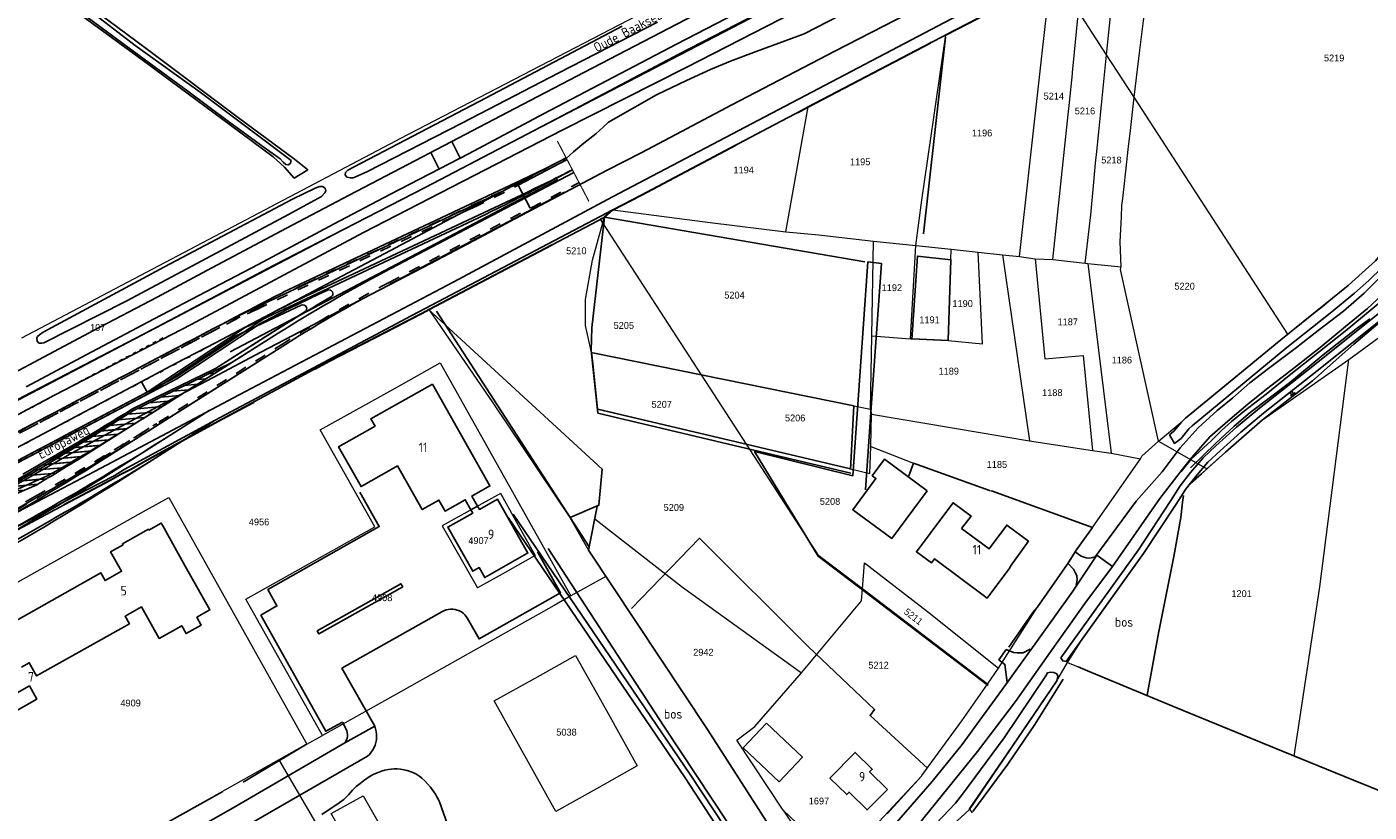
# Model space of a CAD drawing. Header units: metres. Extents: x 233874 to 239264, y 443832 to 448222.
# Tile 99 of 198: x 235903 to 236256, y 445639 to 445846. Entities that reach past the tile are written whole.
import ezdxf
from ezdxf.enums import TextEntityAlignment as Align

# ---------------------------------------------------------------- set-up
doc = ezdxf.new("R2010")
doc.units = ezdxf.units.M
doc.header["$MEASUREMENT"] = 0
for name, pattern in [('DGN3', [54.868356, 36.578904, -18.289452]), ('LIJN1-1', [2, 1, -1]), ('LIJN1-3', [4, 1, -3]), ('PHANTOM', [2.5, 1.25, -0.25, 0.25, -0.25, 0.25, -0.25])]:
    doc.linetypes.add(name, pattern=pattern)
for name, color, linetype in [('DAKRAND', 4, 'Continuous'), ('DAKRAND-BYG', 4, 'Continuous'), ('FUNKTIEAAND', 253, 'Continuous'), ('Goud-kadastrale grenzen', 13, 'Continuous'), ('Goud-markering', 7, 'Continuous'), ('Goud-ontwerp', 2, 'Continuous'), ('Goud-ontwerp-water', 131, 'Continuous'), ('Goud-werkgrens', 210, 'PHANTOM'), ('HEG', 253, 'Continuous'), ('HEK', 253, 'Continuous'), ('HOOFDGEBOUW', 4, 'Continuous'), ('HUISNUMMER', 253, 'Continuous'), ('INSTEEKSLOOT', 153, 'Continuous'), ('KANTVERH', 253, 'Continuous'), ('KANTWATER', 153, 'Continuous'), ('KNTONVERHARD', 253, 'Continuous'), ('OVLIJNOBJ', 253, 'Continuous'), ('RASTER', 253, 'Continuous'), ('STRAATNAAM', 253, 'Continuous'), ('TALUD', 253, 'Continuous'), ('TUSSENMUUR', 253, 'Continuous'), ('WATERLNAAM', 253, 'Continuous')]:
    doc.layers.add(name, color=color, linetype=linetype)
for name, color, linetype, lineweight in [('G01 kadestrale perceelsgrens', 73, 'Continuous', 0), ('G02 kadestrale sectiegrens', 73, 'DGN3', 30), ('Z01 perceelnummer', 73, 'Continuous', 13)]:
    doc.layers.add(name, color=color, linetype=linetype, lineweight=lineweight)
doc.layers.add('Goud-hulp', color=210, linetype='Continuous', plot=False)
doc.styles.get("Standard").update_dxf_attribs({"font": 'iso.shx'})
doc.styles.add('Styledgn001', font='dgn001.shx')

# ---------------------------------------------------------------- blocks, each defined once
blk = doc.blocks.new('TA', base_point=(75009.5, 300012))
for p, q in [((75009.5, 300012.5), (75010, 300012.5)), ((75009.5, 300012.25), (75010.5, 300012.25)), ((75009.5, 300012), (75010, 300012)), ((75009.5, 300011.75), (75010.5, 300011.75)), ((75009.5, 300011.5), (75010, 300011.5))]:
    blk.add_line(p, q)
blk = doc.blocks.new('A$C1532452F')
at = {"layer": 'G01 kadestrale perceelsgrens'}
for p, q in [((236186.718, 445838.202), (236179.353, 445849.549)), ((236193.946, 445827.068), (236186.718, 445838.202)), ((236234.31, 445764.886), (236193.946, 445827.068)), ((236102.477, 445791.686), (236108.363, 445824.537)), ((235901.833, 445763.855), (236000, 445815.613)), ((236054.438, 445794.039), (236053.807, 445795.012)), ((236054.438, 445794.039), (236054.876, 445795.611)), ((236080.317, 445754.172), (236054.438, 445794.039)), ((236125.074, 445764.381), (236125.501, 445789.295)), ((236125.501, 445789.295), (236136.583, 445788.157)), ((236135.235, 445763.653), (236136.583, 445788.157)), ((236136.583, 445788.157), (236145.875, 445787.146)), ((236145.83, 445784.378), (236145.875, 445787.146)), ((236145.875, 445787.146), (236152.934, 445786.348)), ((236145.061, 445763.18), (236145.83, 445784.378)), ((236152.934, 445786.348), (236159.398, 445785.658)), ((236159.398, 445785.658), (236163.803, 445785.223)), ((236159.398, 445785.658), (236166.5, 445736.856)), ((236163.803, 445785.223), (236167.98, 445784.651)), ((236167.98, 445784.651), (236172.559, 445784.429)), ((236172.559, 445784.429), (236181.111, 445783.515)), ((236181.111, 445783.515), (236181.762, 445783.403)), ((236181.762, 445783.403), (236187.894, 445733.598)), ((236181.762, 445783.403), (236190.533, 445782.508)), ((236250.316, 445758.238), (236270.956, 445773.304)), ((236008.665, 445771.28), (236025.521, 445746.797)), ((236124.724, 445745.19), (236125.074, 445764.381)), ((236125.074, 445764.381), (236135.235, 445763.653)), ((236135.577, 445763.629), (236135.235, 445763.653)), ((236135.577, 445763.629), (236145.061, 445763.18)), ((236051.436, 445759.989), (236051.806, 445759.955)), ((236051.806, 445759.955), (236080.317, 445754.172)), ((236227.646, 445742.327), (236250.316, 445758.238)), ((236080.317, 445754.172), (236120.29, 445746.065)), ((236092.159, 445735.929), (236080.317, 445754.172)), ((236025.521, 445746.797), (236045.776, 445716.742)), ((236053.016, 445745.188), (236092.159, 445735.929)), ((236120.29, 445746.065), (236124.724, 445745.19)), ((236124.724, 445745.19), (236124.92, 445743.869)), ((236124.744, 445735.327), (236124.92, 445743.869)), ((236124.92, 445743.869), (236166.5, 445736.856)), ((236200.347, 445736.717), (236206.234, 445741.651)), ((236092.159, 445735.929), (236119.429, 445729.478)), ((236124.744, 445735.327), (236135.974, 445730.95)), ((236166.5, 445736.856), (236182.99, 445734.259)), ((236182.99, 445734.259), (236187.894, 445733.598)), ((236200.347, 445736.717), (236213.004, 445729.504)), ((236135.974, 445730.95), (236155.949, 445723.784)), ((236182.979, 445714.114), (236195.618, 445732.129)), ((236187.894, 445733.598), (236195.618, 445732.129)), ((236155.949, 445723.784), (236156.45, 445723.717)), ((236156.45, 445723.717), (236182.979, 445714.114)), ((235934.55, 445718.689), (235940.455, 445721.993)), ((235940.455, 445721.993), (235976.692, 445657.226)), ((236027.49, 445723.052), (236012.245, 445714.521)), ((236027.49, 445723.052), (236028.101, 445721.962)), ((236045.776, 445716.742), (236050.601, 445708.092)), ((236050.601, 445708.092), (236052.317, 445716.362)), ((236012.245, 445714.521), (236021.484, 445698.208)), ((236050.601, 445708.092), (236055.166, 445701.224)), ((236122.58, 445697.947), (236123.115, 445704.778)), ((236055.166, 445701.224), (236046.04, 445696.104)), ((236046.04, 445696.104), (236041.635, 445693.632)), ((236045.327, 445697.372), (236046.04, 445696.104)), ((236155.391, 445672.933), (236122.58, 445697.947)), ((236041.635, 445693.632), (236000, 445670.27)), ((236158.34, 445677.179), (236168.436, 445693.082)), ((236176.407, 445678.643), (236180.573, 445685.137)), ((236036.602, 445674.55), (236047.235, 445680.473)), ((236047.235, 445680.473), (236055.359, 445665.996)), ((236173.666, 445673.841), (236176.407, 445678.643)), ((236176.407, 445678.643), (236179.223, 445677.477)), ((236025.858, 445668.537), (236036.602, 445674.55)), ((236155.391, 445672.933), (236158.34, 445677.179)), ((236000, 445670.27), (235980.78, 445659.486)), ((236042.043, 445639.554), (236025.858, 445668.537)), ((236055.359, 445665.996), (236063.453, 445651.496)), ((235976.692, 445657.226), (235973.909, 445655.666)), ((235976.692, 445657.226), (235980.78, 445659.486)), ((236101.742, 445639.892), (236089.575, 445658.235)), ((235969.304, 445653.085), (235915.031, 445622.664)), ((235973.909, 445655.666), (235969.304, 445653.085)), ((236063.453, 445651.496), (236052.706, 445645.503)), ((236052.706, 445645.503), (236042.043, 445639.554)), ((236101.742, 445639.892), (236111.89, 445624.591)), ((236101.742, 445639.892), (236114.84, 445627.543)), ((236151.524, 445639.189), (236150.724, 445640.168))]:
    blk.add_line(p, q, dxfattribs=at)
at = {"layer": 'G01 kadestrale perceelsgrens', "flags": 128}
for points in [[(236000, 445799.425), (236188.194, 445897.202), (236280.226, 445943.924), (236326.762, 445968.978)], [(236193.946, 445827.068), (236195.47, 445839.41), (236196.423, 445847.127), (236196.804, 445850.215), (236199.451, 445871.651)], [(236186.718, 445838.202), (236188.013, 445850.894), (236188.824, 445858.83), (236189.149, 445862.009), (236189.622, 445866.647)], [(236000, 445815.613), (236001.203, 445816.247), (236088.701, 445861.759)], [(236163.803, 445785.223), (236169.256, 445833.881), (236169.432, 445835.446), (236169.607, 445837.012), (236170.485, 445844.844), (236171.363, 445852.675), (236171.538, 445854.242), (236171.889, 445857.372), (236171.908, 445857.538)], [(236172.559, 445784.429), (236176.616, 445822.542), (236176.784, 445824.119), (236176.952, 445825.697), (236177.754, 445833.238), (236177.789, 445833.592), (236179.353, 445849.549)], [(236136.583, 445788.157), (236138.137, 445800.048), (236144.513, 445843.45)], [(236181.111, 445783.515), (236182.589, 445796.182), (236183.373, 445804.741), (236183.831, 445809.729), (236184.123, 445812.814), (236184.653, 445818.004), (236185.096, 445822.336), (236185.557, 445826.849), (236186.718, 445838.202)], [(236190.533, 445782.508), (236190.263, 445789.082), (236190.582, 445795.694), (236190.749, 445798.636), (236190.952, 445800.457), (236191.127, 445802.025), (236191.301, 445803.592), (236191.751, 445807.632), (236192.474, 445814.108), (236192.861, 445817.58), (236193.946, 445827.068)], [(235493.668, 445526.335), (235602.85, 445586.802), (235743.465, 445663.715), (235799.961, 445693.516), (235877.225, 445735.166), (235991.175, 445794.84), (236000, 445799.425)], [(236057.051, 445797.509), (236082.57, 445794.151), (236102.477, 445791.686)], [(236051.436, 445759.989), (236049.826, 445767.153), (236049.855, 445773.992), (236051.728, 445784.313), (236054.438, 445794.039)], [(236102.477, 445791.686), (236111.151, 445790.96), (236125.501, 445789.295)], [(236234.31, 445764.886), (236235.095, 445765.512), (236235.446, 445765.792), (236235.489, 445765.826), (236235.881, 445766.139), (236237.018, 445767.045), (236237.411, 445767.359), (236238.197, 445767.986), (236238.237, 445768.018), (236240.593, 445769.897), (236243.803, 445772.457), (236244.515, 445773.04), (236246.073, 445774.316), (236250.114, 445777.624), (236253.847, 445780.918), (236257.325, 445784.119), (236259.319, 445786.566), (236260.962, 445789.025), (236261.377, 445789.789)], [(236145.061, 445763.18), (236154.117, 445762.348), (236152.934, 445786.348)], [(236167.98, 445784.651), (236170.472, 445758.389), (236180.572, 445759.214), (236182.99, 445734.259)], [(236200.347, 445736.717), (236190.372, 445781.833), (236190.533, 445782.508)], [(236206.234, 445741.651), (236206.351, 445741.779), (236207.438, 445742.757), (236221.092, 445754.027), (236221.868, 445754.667), (236222.644, 445755.308), (236226.526, 445758.512), (236230.407, 445761.716), (236231.184, 445762.357), (236232.431, 445763.387), (236232.741, 445763.634), (236232.818, 445763.695), (236232.857, 445763.726), (236233.481, 445764.225), (236233.874, 445764.538), (236234.31, 445764.886)], [(236051.436, 445759.989), (236051.745, 445757.097), (236053.016, 445745.188)], [(236000, 445750.778), (236011.662, 445757.276), (236045.327, 445697.372)], [(236235.937, 445654.068), (236242.675, 445698.476), (236250.316, 445758.238)], [(235980.78, 445659.486), (235960.68, 445695.26), (235994.529, 445714.228), (235980.152, 445739.719), (236000, 445750.778)], [(236213.004, 445729.504), (236217.954, 445733.904), (236227.646, 445742.327)], [(236122.58, 445697.947), (236111.167, 445706.648), (236092.159, 445735.929)], [(236119.429, 445729.478), (236124.515, 445728.281), (236124.744, 445735.327)], [(236195.618, 445732.129), (236195.962, 445732.822), (236200.347, 445736.717)], [(236208.701, 445725.68), (236208.72, 445725.665), (236211.624, 445728.183), (236213.004, 445729.504)], [(236180.573, 445685.137), (236186.436, 445693.296), (236196.438, 445707.215), (236204.984, 445720.217), (236207.411, 445724.031), (236208.701, 445725.68)], [(236028.101, 445721.962), (236032.143, 445714.736), (236036.65, 445706.695), (236028.771, 445702.291), (236021.484, 445698.208)], [(235899.288, 445677.052), (235889.959, 445693.742), (235934.55, 445718.689)], [(236052.317, 445716.362), (236075.306, 445698.376), (236106.564, 445675.958)], [(236178.464, 445707.704), (236178.542, 445707.828), (236182.979, 445714.114)], [(236168.436, 445693.082), (236176.363, 445704.381), (236178.464, 445707.704)], [(236123.115, 445704.778), (236139.63, 445691.996), (236158.34, 445677.179)], [(236055.166, 445701.224), (236081.897, 445661.011), (236108.022, 445620.261)], [(236106.564, 445675.958), (236122.337, 445694.853), (236122.58, 445697.947)], [(236089.575, 445658.235), (236094.326, 445661.808), (236106.564, 445675.958)], [(236179.223, 445677.477), (236181.702, 445676.437), (236204.866, 445666.802), (236233.043, 445655.236), (236235.937, 445654.068)], [(236138.116, 445648.795), (236138.223, 445648.993), (236148.716, 445663.321), (236155.391, 445672.933)], [(236150.724, 445640.168), (236160.584, 445654.64), (236173.666, 445673.841)], [(235969.304, 445653.085), (235980.999, 445633.023), (235975.364, 445630.046)], [(236235.937, 445654.068), (236251.549, 445647.768), (236265.636, 445642.008)], [(236129.062, 445638.934), (236138.065, 445648.796), (236138.116, 445648.795)], [(235977.978, 445626.074), (235987.282, 445631.572), (235983.093, 445638.99), (235991.424, 445643.609), (235999.036, 445630.345), (235984.468, 445621.843)]]:
    blk.add_lwpolyline(points, dxfattribs=at)
at = {"layer": 'G02 kadestrale sectiegrens'}
for p, q in [((236054.876, 445795.611), (236057.051, 445797.509)), ((236008.665, 445771.28), (236053.807, 445795.012)), ((235925.223, 445726.627), (235927.632, 445727.974)), ((235927.632, 445727.974), (235930.606, 445729.51))]:
    blk.add_line(p, q, dxfattribs=at)
at = {"layer": 'G02 kadestrale sectiegrens', "flags": 128}
for points in [[(236144.513, 445843.45), (236158.408, 445850.594), (236159.301, 445851.053), (236160.195, 445851.513), (236164.664, 445853.812), (236169.133, 445856.11), (236170.027, 445856.569), (236171.814, 445857.489), (236171.908, 445857.538)], [(236108.363, 445824.537), (236140.42, 445841.345), (236144.513, 445843.45)], [(236057.051, 445797.509), (236064.426, 445801.372), (236097.715, 445818.954), (236108.363, 445824.537)], [(236053.807, 445795.012), (236054.737, 445795.501), (236054.876, 445795.611)], [(236000, 445766.781), (236008.441, 445771.162), (236008.665, 445771.28)], [(235930.606, 445729.51), (235934.873, 445731.917), (235953.561, 445742.06), (235982.556, 445757.727), (236000, 445766.781)], [(235864.568, 445694.231), (235866.835, 445695.451), (235895.825, 445710.918), (235925.223, 445726.627)]]:
    blk.add_lwpolyline(points, dxfattribs=at)
at = {"layer": 'G01 kadestrale perceelsgrens', "style": 'Styledgn001'}
blk.add_text('5211', height=1.8, rotation=322.31607, dxfattribs=at).set_placement((236135.969, 445690.671), align=Align.MIDDLE_CENTER)
at = {"layer": 'Z01 perceelnummer', "linetype": 'Continuous', "lineweight": 13, "style": 'Styledgn001'}
for s, p in [('5219', (236246.466, 445837.365)), ('5214', (236172.843, 445827.344)), ('5216', (236181.023, 445823.458)), ('1196', (236153.998, 445817.67)), ('5218', (236187.976, 445810.574)), ('1194', (236091.382, 445807.957)), ('1195', (236121.983, 445810.1)), ('5210', (236047.443, 445786.731)), ('1192', (236130.316, 445777.043)), ('5220', (236207.2, 445777.444)), ('5204', (236088.979, 445775.094)), ('1190', (236148.901, 445772.882)), ('1191', (236140.202, 445768.61)), ('107', (235921.739, 445766.599)), ('5205', (236059.909, 445767.129)), ('1187', (236176.505, 445768.08)), ('1186', (236190.709, 445758.047)), ('1189', (236145.248, 445755.134)), ('1188', (236172.445, 445749.487)), ('5207', (236069.864, 445746.422)), ('5206', (236104.908, 445742.838)), ('1185', (236157.897, 445730.639)), ('5209', (236073.05, 445719.343)), ('5208', (236114.067, 445720.936)), ('4956', (235964.113, 445715.54)), ('4907', (236021.746, 445710.635)), ('4908', (235996.444, 445695.642)), ('1201', (236222.162, 445696.707)), ('2942', (236080.816, 445681.32)), ('5212', (236126.81, 445677.928)), ('4909', (235930.38, 445667.998)), ('5038', (236044.853, 445660.341)), ('1697', (236111.158, 445642.268))]:
    blk.add_text(s, height=1.8, dxfattribs=at).set_placement(p, align=Align.MIDDLE_CENTER)

msp = doc.modelspace()

# ---------------------------------------------------------------- hatches: boundary and pattern name
at = {"layer": 'Goud-hulp', "linetype": 'Continuous'}
h = msp.add_hatch(dxfattribs=at)
h.set_pattern_fill('ANSI31', color=256, scale=10, angle=140)
edge = h.paths.add_edge_path()
edge.add_line((235880.014, 445714.967), (235908.913, 445727.786))
edge.add_arc((235510.188, 446417.879), 797, 300.01866, 302.267072)
edge.add_line((235935.68, 445743.96), (235957.001, 445757.422))
edge.add_line((235957.001, 445757.422), (235931.113, 445744.811))
edge.add_arc((235510.188, 446417.879), 793.85, 299.602075, 302.021131, ccw=False)
edge.add_line((235902.329, 445727.644), (235880.014, 445714.967))
at = {"layer": 'Goud-markering', "linetype": 'Continuous'}
h = msp.add_hatch(dxfattribs=at)
h.set_pattern_fill('ANSI31', color=251, scale=10, angle=140)
edge = h.paths.add_edge_path()
edge.add_line((235880.387, 445714.323), (235905.746, 445725.309))
edge.add_arc((235495.832, 446408.815), 797, 300.952114, 302.267072)
edge.add_line((235921.324, 445734.896), (235957.001, 445757.422))
edge.add_line((235957.001, 445757.422), (235931.173, 445744.84))
edge.add_line((235931.173, 445744.84), (235919.642, 445737.56))
edge.add_arc((235495.832, 446408.815), 793.85, 299.103546, 302.267072, ccw=False)
edge.add_line((235881.952, 445715.194), (235880.387, 445714.323))

# ---------------------------------------------------------------- linework, layer by layer
at = {"layer": 'DAKRAND'}
msp.add_lwpolyline([(236143.93, 445717.35), (236146.38, 445720.56), (236151.1, 445717.06), (236148.62, 445713.86)], dxfattribs=at)
at = {"layer": 'DAKRAND-BYG'}
for points in [[(236139.54, 445723.75), (236130.29, 445711.2), (236120.05, 445718.75), (236126.1, 445726.96), (236125.16, 445727.65), (236128.36, 445732), (236139.54, 445723.75)], [(235892.02, 445665.83), (235903.8, 445672.47), (235905.75, 445669.02), (235893.96, 445662.38), (235892.02, 445665.83)], [(236097.42, 445662.7), (236106.81, 445653.76), (236100.67, 445647.32), (236091.29, 445656.26), (236097.42, 445662.7)]]:
    msp.add_lwpolyline(points, dxfattribs=at)
at = {"layer": 'Goud-hulp', "linetype": 'Continuous'}
for p, q in [((236044.77, 445811.13), (236030.89, 445803.855)), ((236045.002, 445810.687), (236032.125, 445803.938)), ((236046.395, 445808.03), (236032.515, 445800.755)), ((235956.501, 445760.217), (236042.596, 445805.462)), ((235998.493, 445777.993), (236044.363, 445802.099)), ((236032.125, 445803.938), (236035.298, 445797.899)), ((236020.24, 445798.592), (235963.456, 445771.906)), ((235996.865, 445781.091), (236033.902, 445800.555)), ((236021.729, 445795.424), (235960.478, 445766.639)), ((235976.173, 445770.709), (235952.657, 445755.862)), ((235975.213, 445772.459), (235957.834, 445764.292)), ((235934.701, 445749.597), (235960.478, 445766.639)), ((235934.957, 445749.166), (235957.834, 445764.292)), ((235969.157, 445765.097), (235935.68, 445743.96)), ((235971.026, 445762.137), (235937.549, 445741.001)), ((235952.657, 445755.862), (235930.87, 445745.249)), ((235957.001, 445757.422), (235931.113, 445744.811)), ((235934.701, 445749.597), (235933.267, 445752.316)), ((235951.005, 445744.766), (235939.684, 445737.619)), ((235952.607, 445742.23), (235941.286, 445735.082)), ((235880.014, 445714.967), (235908.913, 445727.786)), ((235905.614, 445721.862), (235816.545, 445671.26)), ((235907.59, 445718.384), (235818.521, 445667.782)), ((235909.072, 445715.776), (235866.026, 445691.32))]:
    msp.add_line(p, q, dxfattribs=at)
at = {"layer": 'Goud-hulp', "linetype": 'LIJN1-1', "ltscale": 3}
for p, q in [((236020.453, 445798.139), (235963.668, 445771.453)), ((235998.261, 445778.435), (236035.298, 445797.899)), ((235970.759, 445762.56), (235937.282, 445741.424)), ((235905.367, 445722.297), (235816.298, 445671.695))]:
    msp.add_line(p, q, dxfattribs=at)
at = {"layer": 'Goud-hulp', "linetype": 'Continuous'}
msp.add_lwpolyline([(235880.014, 445714.967), (235908.913, 445727.786, 0.0098109), (235935.68, 445743.96), (235957.001, 445757.422), (235931.113, 445744.811, -0.0105555), (235902.329, 445727.644), (235880.014, 445714.967)], format="xyb", dxfattribs=at)
for centre, radius, start, end in [((235892.854, 446069.651), 299.5, 295.17137, 297.66063), ((235892.854, 446069.651), 303, 295.17137, 297.66063), ((236184.572, 445423.91), 403.5, 117.72301, 122.26707), ((236184.572, 445423.91), 400, 118.89275, 122.26707), ((236091.266, 445499.942), 300.5, 115.17137, 117.73821), ((235975.639, 445771.554), 1, 302.26707, 115.17137), ((244271.834, 429943.471), 17876.775, 117.7382094, 118.4654292), ((244271.834, 429943.471), 17870.125, 117.8099505, 118.0023245), ((244271.834, 429943.471), 17869.625, 117.8098713, 118.0022432), ((235510.188, 446417.879), 793.35, 299.602075, 302.023039), ((235510.188, 446417.879), 793.85, 299.602075, 302.021131), ((235510.188, 446417.879), 800.5, 299.602075, 302.267072), ((235510.188, 446417.879), 797, 300.01866, 302.267072), ((235510.188, 446417.879), 804.5, 299.602075, 302.267072), ((235510.188, 446417.879), 807.5, 299.602075, 302.267072)]:
    msp.add_arc(centre, radius, start, end, dxfattribs=at)
at = {"layer": 'Goud-hulp', "linetype": 'LIJN1-1', "ltscale": 3}
for centre, radius, start, end in [((235892.854, 446069.651), 300, 295.17137, 297.66063), ((236184.572, 445423.91), 400.5, 117.72301, 122.26707), ((236091.266, 445499.942), 300, 115.17137, 117.73821), ((244271.834, 429943.471), 17876.275, 117.7382094, 118.4654292), ((235510.188, 446417.879), 800, 299.602075, 302.267072)]:
    msp.add_arc(centre, radius, start, end, dxfattribs=at)
at = {"layer": 'Goud-hulp', "linetype": 'LIJN1-1'}
msp.add_arc((244271.834, 429943.471), 17880.775, 117.7767641, 118.4654292, dxfattribs=at)
at = {"layer": 'Goud-hulp', "linetype": 'LIJN1-3'}
msp.add_arc((244271.834, 429943.471), 17873.2, 117.7382094, 118.3526713, dxfattribs=at)
at = {"layer": 'Goud-markering', "color": 251, "linetype": 'LIJN1-1', "ltscale": 3}
for p, q in [((236033.33, 445804.889), (235976.264, 445778.071)), ((235998.261, 445778.435), (236048.159, 445804.658)), ((235970.759, 445762.56), (235922.925, 445732.359))]:
    msp.add_line(p, q, dxfattribs=at)
at = {"layer": 'Goud-markering', "color": 251, "linetype": 'Continuous'}
for p, q in [((235996.865, 445781.091), (236046.768, 445807.316)), ((236034.606, 445802.174), (235977.54, 445775.356)), ((235942.222, 445753.561), (235968.29, 445770.811)), ((235969.157, 445765.097), (235921.324, 445734.896)), ((235957.001, 445757.422), (235931.173, 445744.84)), ((235931.173, 445744.84), (235919.642, 445737.56)), ((235880.387, 445714.323), (235905.746, 445725.309))]:
    msp.add_line(p, q, dxfattribs=at)
at = {"layer": 'Goud-markering', "color": 251, "linetype": 'LIJN1-1', "ltscale": 3}
for centre, radius, start, end in [((235905.732, 446076.401), 300, 295.17137, 297.66063), ((236103.863, 445506.559), 300, 115.17137, 117.69183), ((236184.572, 445423.91), 400.5, 117.72301, 122.26707), ((244271.834, 429943.471), 17876.275, 117.6918267, 117.9750664), ((235495.832, 446408.815), 800, 299.103546, 302.267072)]:
    msp.add_arc(centre, radius, start, end, dxfattribs=at)
at = {"layer": 'Goud-markering', "color": 251, "linetype": 'Continuous'}
for centre, radius, start, end in [((235905.732, 446076.401), 303, 295.17137, 297.66063), ((236184.572, 445423.91), 403.5, 117.72301, 122.26707), ((236103.863, 445506.559), 297, 115.17137, 117.15974), ((244271.834, 429943.471), 17870.125, 117.7826924, 117.9750664), ((235495.832, 446408.815), 793.85, 299.103546, 302.267072), ((235495.832, 446408.815), 797, 300.952114, 302.267072)]:
    msp.add_arc(centre, radius, start, end, dxfattribs=at)
at = {"layer": 'Goud-markering', "color": 251, "linetype": 'LIJN1-3'}
msp.add_arc((244271.834, 429943.471), 17873.2, 117.7382094, 118.4654292, dxfattribs=at)
at = {"layer": 'Goud-ontwerp', "color": 251, "linetype": 'Continuous'}
for p, q in [((236033.118, 445805.342), (235976.052, 445778.523)), ((235982.104, 445776.395), (235977.966, 445774.451)), ((235942.498, 445753.144), (235964.465, 445767.68)), ((235968.623, 445765.942), (235952.657, 445755.862)), ((235971.026, 445762.137), (235923.192, 445731.937)), ((235952.657, 445755.862), (235930.929, 445745.278)), ((235930.929, 445745.278), (235919.375, 445737.983))]:
    msp.add_line(p, q, dxfattribs=at)
for centre, radius, start, end in [((235905.732, 446076.401), 299.5, 295.17137, 297.66063), ((236103.863, 445506.559), 300.5, 115.17137, 117.69183), ((235982.529, 445775.49), 1, 299.88476, 115.17137), ((236103.863, 445506.559), 296, 115.17137, 118.0952), ((236184.572, 445423.91), 404.5, 119.88476, 122.26707), ((236184.572, 445423.91), 400, 118.89275, 122.26707), ((244271.834, 429943.471), 17876.775, 117.6918267, 117.9749866), ((244271.834, 429943.471), 17869.625, 117.7826055, 117.9749849), ((235495.832, 446408.815), 793.35, 299.103546, 302.267072), ((235495.832, 446408.815), 800.5, 299.103546, 302.267072)]:
    msp.add_arc(centre, radius, start, end, dxfattribs=at)
at = {"layer": 'Goud-ontwerp-water', "color": 251, "linetype": 'Continuous'}
for p, q in [((235951.005, 445744.766), (235925.328, 445728.555)), ((235952.607, 445742.23), (235926.93, 445726.018))]:
    msp.add_line(p, q, dxfattribs=at)
for radius in [804.5, 807.5]:
    msp.add_arc((235495.832, 446408.815), radius, 299.103546, 302.267072, dxfattribs=at)
at = {"layer": 'Goud-werkgrens', "ltscale": 3, "const_width": 0.3, "flags": 128}
msp.add_lwpolyline([(236042.459, 445815.552), (236050.759, 445799.689)], dxfattribs=at)
at = {"layer": 'HEG'}
for p, q in [((236168.44, 445693.08), (236176.36, 445704.38)), ((236160.99, 445682.62), (236167.33, 445691.76)), ((235959.9, 445647.25), (235976.73, 445657.3)), ((236125.69, 445635.49), (236138.07, 445648.8)), ((235907.63, 445618.58), (235954.62, 445644.78))]:
    msp.add_line(p, q, dxfattribs=at)
msp.add_lwpolyline([(236134.76, 445727.67), (236135.97, 445730.95), (236155.95, 445723.78)], dxfattribs=at)
at = {"layer": 'HEK'}
msp.add_line((236050.78, 445708.99), (236010.74, 445770.87), dxfattribs=at)
for points in [[(236155.61, 445672.57), (236110.99, 445706.54), (236094.24, 445734.03), (236120.07, 445727.61)], [(236061.95, 445692.77), (236079.8, 445711.24), (236108.38, 445682.78), (236125.76, 445666.26), (236124.57, 445664.69), (236139.63, 445650.91)]]:
    msp.add_lwpolyline(points, dxfattribs=at)
at = {"layer": 'HOOFDGEBOUW'}
for points in [[(236019.75, 445718.72), (236018.27, 445721.37), (236012.98, 445718.4), (236011.36, 445721.27), (236006.96, 445718.78), (236000.48, 445730.25), (235998.84, 445729.32), (235990.91, 445724.82), (235985, 445735.28), (235994.61, 445740.71), (235993.47, 445742.62), (236009.64, 445751.73)], [(236009.64, 445751.73), (236024.74, 445725.01), (236019.99, 445722.33), (236021.48, 445719.69)], [(236021.48, 445719.69), (236021.97, 445718.82), (236026.72, 445721.5), (236034.71, 445707.35), (236034.48, 445707.22), (236023.37, 445700.95), (236021.9, 445703.55), (236020.22, 445702.6), (236013.69, 445714.19), (236020.24, 445717.85), (236019.75, 445718.72)], [(236143.93, 445717.35), (236136.74, 445707.72), (236140.7, 445704.77), (236141.49, 445705.84), (236155.33, 445695.51), (236161.25, 445703.45), (236161.43, 445703.92), (236166.18, 445710.47), (236160.5, 445714.71), (236155.84, 445708.47), (236148.62, 445713.86)], [(235898.24, 445688.46), (235922.58, 445702.14), (235923.7, 445700.16), (235928.01, 445702.59), (235925.14, 445707.71), (235928.4, 445709.54), (235928.24, 445709.81), (235935.04, 445713.63), (235935.2, 445713.36)], [(235935.2, 445713.36), (235938.42, 445715.22), (235938.73, 445714.67), (235944.74, 445703.97), (235951.22, 445692.46), (235947.78, 445690.52), (235948.92, 445688.48), (235944.97, 445686.24), (235943.81, 445688.3), (235937.9, 445684.96), (235933.24, 445693.22), (235928.93, 445690.78), (235930.05, 445688.81), (235905.71, 445675.13), (235903.78, 445678.58), (235901.73, 445677.42)], [(236129.13, 445645.33), (236124.48, 445649.9), (236125.17, 445650.59), (236120.67, 445655.02), (236114.05, 445648.3), (236118.45, 445643.97), (236119.07, 445644.6), (236123.81, 445639.93), (236129.13, 445645.33)]]:
    msp.add_lwpolyline(points, dxfattribs=at)
at = {"layer": 'INSTEEKSLOOT'}
msp.add_line((235905.79, 445763.83), (235905.79, 445763.85), dxfattribs=at)
for points in [[(235971.13, 445809.43), (235970.44, 445810.05), (235969.66, 445810.87), (235965.71, 445813.72), (235956.45, 445820.46), (235945.4, 445828.64), (235930.03, 445839.98), (235913.27, 445852.25), (235896.71, 445864.52)], [(235897.5, 445866.36), (235917.95, 445851.14), (235931.6, 445840.64), (235948.61, 445828.41), (235963.34, 445817.34), (235972.51, 445810.41), (235972.5, 445810.21), (235972.39, 445809.71), (235971.88, 445809.32), (235971.08, 445809.39)], [(236068.77, 445846.77), (236042.84, 445833.48), (236017.41, 445820.29), (235992.44, 445807.48), (235989.25, 445806.05), (235988.85, 445805.91), (235988.09, 445805.88), (235987.14, 445806.1), (235986.71, 445806.66), (235986.82, 445807.31), (235987.44, 445807.95), (235989.06, 445808.82), (236023.78, 445826.91), (236059.52, 445845.68)], [(236203.21, 445738.4), (236204.4, 445739.34), (236206.35, 445741.78), (236207.44, 445742.76), (236232.43, 445763.39), (236243.8, 445772.46), (236250.11, 445777.62), (236253.85, 445780.92), (236257.33, 445784.12), (236259.32, 445786.57), (236260.96, 445789.03), (236262.68, 445792.19), (236265.26, 445797.13), (236268.3, 445803.71), (236271.67, 445812.7), (236275.22, 445820.83)], [(236203.21, 445738.4), (236204.51, 445736.15), (236206.27, 445737.47), (236208.27, 445739.97), (236209.19, 445740.8), (236234.07, 445761.33), (236245.41, 445770.38), (236251.83, 445775.63), (236255.61, 445778.96), (236259.07, 445782.33), (236261.54, 445785.39), (236263.22, 445787.67), (236264.98, 445790.92), (236267.62, 445795.97), (236270.73, 445802.71), (236274.11, 445811.72), (236277.63, 445819.78)], [(235905.79, 445763.85), (235905.89, 445764.23), (235906.46, 445764.67), (235907.42, 445765.35), (235939.31, 445782.5), (235972.92, 445800.27), (235978.86, 445803.19), (235979.51, 445803.42), (235980.12, 445803.61), (235980.82, 445803.59), (235981.51, 445803.18), (235981.65, 445802.52), (235981.43, 445801.92), (235980.51, 445800.99), (235971.82, 445796.28), (235953.04, 445786.19), (235929.18, 445773.51), (235907.61, 445762.54), (235907.06, 445762.45), (235906.3, 445762.47), (235905.82, 445763.03), (235905.79, 445763.85)], [(236174.71, 445679.9), (236195.04, 445708.18), (236203.56, 445721.15), (236206.02, 445725.02), (236208.74, 445728.49), (236212.08, 445732.4), (236215.35, 445735.5), (236220.82, 445740.42), (236226.82, 445745.4), (236240.91, 445756.47), (236264.99, 445775.78)], [(236176.07, 445678.87), (236196.44, 445707.22), (236204.98, 445720.22), (236207.41, 445724.03), (236210.06, 445727.42), (236213.32, 445731.23), (236216.49, 445734.24), (236221.92, 445739.12), (236227.92, 445744.09), (236242.04, 445755.2), (236265.99, 445774.4)], [(236174.71, 445679.9), (236175.2, 445679.07), (236176.07, 445678.87)], [(236173.91, 445675.04), (236173.63, 445675.65), (236172.88, 445675.98), (236171.93, 445676.06), (236171.22, 445675.94), (236170.79, 445675.1), (236159.83, 445658.82), (236148.82, 445644.06), (236147.03, 445641.7), (236138.42, 445632.64), (236138.95, 445631.77), (236139.84, 445631.33), (236140.64, 445631.31), (236141.14, 445631.29), (236150.59, 445639.97), (236173.67, 445673.84), (236173.91, 445675.04)]]:
    msp.add_lwpolyline(points, dxfattribs=at)
at = {"layer": 'KANTVERH'}
for p, q in [((236016.96, 445811.05), (236014.71, 445815.41)), ((236011.43, 445808.2), (236009.2, 445812.52)), ((236167.33, 445691.76), (236168.44, 445693.08)), ((235954.74, 445632.22), (235992.61, 445654.01))]:
    msp.add_line(p, q, dxfattribs=at)
for points in [[(236073.75, 445840.98), (236097.47, 445853.36), (236132.59, 445871.64), (236166.89, 445889.18), (236189.52, 445900.99), (236224.48, 445919.02), (236249.3, 445931.65), (236280.52, 445947.6), (236317.21, 445966.07), (236342.65, 445979.09), (236384.79, 446000.43), (236389.93, 446003.03), (236406.51, 446011.27)], [(236064.66, 445812.58), (236088.32, 445825.06), (236115.3, 445839.13), (236147.34, 445855.7), (236179.39, 445872.31), (236205.91, 445885.9), (236236.2, 445901.32), (236300.29, 445934.3), (236333.86, 445951.12), (236369.98, 445969.46), (236389.28, 445979.22), (236411.12, 445990.04), (236429.73, 445999.29)], [(236044.74, 445810.99), (236046.7, 445812.69), (236049.45, 445815.01), (236052.55, 445817.47), (236054.47, 445819.21), (236055.92, 445820.47), (236068.49, 445827.69), (236076.41, 445831.45), (236082.65, 445834.35), (236087.95, 445836.49), (236094.67, 445839.07), (236102.26, 445841.89), (236107.26, 445843.73), (236126.04, 445853.4), (236151.59, 445866.62), (236177.29, 445880.03), (236206.52, 445895.03), (236229.75, 445906.87), (236250.74, 445917.67), (236274.08, 445929.56)], [(235950.42, 445781.54), (235971.34, 445792.64), (235987.79, 445801.38), (236007.08, 445811.41), (236029.41, 445823.12), (236047.38, 445832.52), (236078.25, 445848.48)], [(235983.85, 445793.8), (235998.42, 445801.48), (236019.33, 445812.27), (236038.83, 445822.7), (236073.75, 445840.98)], [(235991.304, 445774.12), (235998.22, 445777.67), (236009.13, 445783.43), (236020.4, 445789.39), (236031.47, 445795.24), (236044.41, 445802.01), (236055.58, 445807.92), (236064.66, 445812.58)], [(236031.891, 445804.383), (236037.41, 445807.29), (236044.77, 445811.13)], [(235902.98, 445751.01), (235920.19, 445760.19), (235936.59, 445768.83), (235963.9, 445783.13), (235983.85, 445793.8)], [(235893.11, 445751.19), (235906.41, 445758.2), (235920.67, 445765.79), (235937.37, 445774.53), (235950.42, 445781.54)], [(235990.61, 445723.35), (235995.69, 445714.32), (235966.39, 445697.78), (235968.82, 445693.47), (235964.56, 445691.04), (235981.63, 445660.57), (235985.99, 445662.94), (235987.01, 445661.13)], [(236103.41, 445606.37), (236076.05, 445648.38), (236029.54, 445716.68)], [(236030.82, 445717.58), (236077.3, 445649.21), (236104.71, 445607.75)], [(236037.25, 445707.73), (236043.3, 445696.89), (236021.91, 445684.82), (236018.87, 445690.17)], [(236129.92, 445634.79), (236130.36, 445635.28), (236140.93, 445647.39), (236148.76, 445657.13), (236153.45, 445663.46), (236159.1, 445671.27), (236168.38, 445684.13), (236177.68, 445697.14), (236184.14, 445706.78), (236188.27, 445703.83)], [(236176.41, 445704.46), (236178.46, 445707.7), (236180.01, 445706.52), (236181.35, 445706.12), (236182.25, 445706.04), (236183.11, 445706.21), (236183.72, 445706.39)], [(236135.91, 445634.13), (236138.7, 445637.81), (236152.82, 445655.29), (236162.82, 445668.43), (236171.96, 445681.45), (236180.99, 445694.11), (236188.27, 445703.83)], [(236176.56, 445704.69), (236177.98, 445703.17), (236178.45, 445702.3), (236178.88, 445701.48), (236178.94, 445700.37), (236178.74, 445698.92)], [(236001.84, 445698.53), (236001.36, 445699.32), (235979.39, 445686.92), (235979.82, 445686.12), (236001.84, 445698.53)], [(236012.15, 445691.91), (235985.88, 445677.14), (235994.49, 445661.88)], [(236018.87, 445690.17), (236018.55, 445690.68), (236018.17, 445691.14), (236017.74, 445691.55), (236017.26, 445691.9), (236016.73, 445692.19), (236016.18, 445692.41), (236015.6, 445692.56), (236015.01, 445692.64), (236014.41, 445692.64), (236013.81, 445692.57), (236013.23, 445692.42), (236012.68, 445692.2), (236012.15, 445691.91)], [(236166.65, 445682.13), (236164.76, 445681.18), (236163.25, 445681.14), (236162.25, 445681.27), (236160.34, 445682.02), (236158.41, 445679.37), (236159.98, 445678.13), (236160.58, 445673.38)], [(235994.49, 445661.88), (235986.68, 445657.53), (235957.28, 445640.47)], [(235987.01, 445661.13), (235987.17, 445660.67), (235987.28, 445660.2), (235987.33, 445659.71), (235987.31, 445659.23)], [(235992.61, 445654.01), (235993.12, 445654.51), (235993.58, 445655.06), (235993.98, 445655.66), (235994.32, 445656.29), (235994.59, 445656.96), (235994.79, 445657.65), (235994.92, 445658.35), (235994.98, 445659.07), (235994.97, 445659.79), (235994.88, 445660.5), (235994.72, 445661.2), (235994.49, 445661.88)], [(235987.31, 445659.23), (235987.24, 445658.78), (235987.11, 445658.34), (235986.92, 445657.92), (235986.68, 445657.53)], [(235957.28, 445640.47), (235952.04, 445637.51), (235937.53, 445629.31), (235921.86, 445620.58)]]:
    msp.add_lwpolyline(points, dxfattribs=at)
at = {"layer": 'KANTVERH', "color": 13}
for points in [[(235919.95, 445745.35), (235930.55, 445750.92), (235942.39, 445757.21), (235952.64, 445762.54), (235963.8, 445768.4), (235974.16, 445773.87), (235987.56, 445780.98), (235998.68, 445786.78), (236012.79, 445794.33), (236024.37, 445800.42), (236031.891, 445804.383)], [(235927.96, 445740.65), (235939.89, 445747.04), (235952.07, 445753.43), (235964.56, 445760.1), (235976.85, 445766.49), (235987.66, 445772.25), (235991.304, 445774.12)], [(235742.21, 445650.13), (235748.43, 445653.49), (235760.98, 445660.32), (235772.35, 445666.57), (235782.71, 445672.15), (235793.38, 445677.92), (235802.87, 445683.11), (235814.9, 445689.5), (235828.71, 445696.84), (235838.87, 445702.27), (235851.05, 445708.76), (235862.68, 445715), (235874.86, 445721.44), (235889.44, 445729.22), (235900.35, 445734.93), (235910.55, 445740.31), (235919.95, 445745.35)], [(235927.96, 445740.65), (235915.07, 445733.69), (235864.11, 445704.64), (235854.4, 445699.04), (235790.77, 445664.48)]]:
    msp.add_lwpolyline(points, dxfattribs=at)
at = {"layer": 'KANTWATER', "color": 13}
msp.add_line((235926.1, 445727.61), (235928.65, 445729.35), dxfattribs=at)
at = {"layer": 'KANTWATER'}
for p, q in [((235980.59, 445638.68), (235983.83, 445640.94)), ((236011.51, 445642.03), (236018.81, 445621.52))]:
    msp.add_line(p, q, dxfattribs=at)
for points in [[(236056.97, 445800.91), (236186.01, 445868.77), (236338.32, 445944.93), (236455.2, 446004.19), (236492.96, 446022.63)], [(236043.74, 445818.37), (236076.33, 445834.87), (236136.47, 445865.72), (236192.83, 445894.84), (236275.85, 445937.24), (236356.52, 445978.72), (236411.06, 446006)], [(236043.86, 445822.29), (236074.58, 445838.45), (236116, 445859.93), (236160.39, 445883.02), (236197.55, 445901.97), (236239.25, 445922.99), (236305.17, 445956.67), (236359.12, 445984.41), (236389.64, 446000)], [(236057.04, 445797.5), (236064.43, 445801.37), (236097.71, 445818.95), (236140.42, 445841.34), (236192.17, 445867.96), (236256.19, 445900.44), (236284.03, 445914.64), (236307.6, 445927.41), (236336.14, 445941.33), (236336.74, 445941.31), (236337.33, 445940.94), (236338.15, 445940.06), (236338.81, 445938.58), (236336.11, 445922.88), (236333.98, 445913.44), (236333.28, 445909.14), (236332.61, 445905.69), (236331.84, 445902.15), (236331.43, 445898.89), (236330.95, 445895.24), (236330.66, 445891.02), (236334.87, 445890.53), (236335.7, 445894.22), (236346.87, 445894.06)], [(235707.25, 445644.03), (235741.68, 445662.78), (235776.35, 445680.97), (235803, 445695.19), (235832.36, 445711.1), (235860.18, 445726.09), (235902.22, 445748.47), (235936.17, 445766.08), (235967.95, 445782.89), (236007.74, 445803.37), (236043.86, 445822.29)], [(235714.97, 445644.1), (235757.43, 445667.22), (235817.55, 445699.56), (235869.94, 445727.37), (235910.35, 445748.79), (235946.28, 445767.35), (235991.52, 445791.56), (236043.74, 445818.37)], [(235952.596, 445742.25), (235959.52, 445745.98), (236004.2, 445769.71), (236057.04, 445797.5)], [(235993.5, 445648.84), (235994.11, 445649.19), (235994.74, 445649.5), (235995.39, 445649.77)], [(235995.39, 445649.77), (235996.27, 445650.08), (235997.17, 445650.33), (235998.08, 445650.52)], [(235998.08, 445650.52), (235998.85, 445650.64), (235999.62, 445650.69), (236000.4, 445650.69)], [(236000.4, 445650.69), (236001.28, 445650.62), (236002.14, 445650.49), (236003, 445650.29)], [(236003, 445650.29), (236003.78, 445650.05), (236004.54, 445649.75), (236005.27, 445649.39)], [(236005.27, 445649.39), (236005.82, 445649.06), (236006.35, 445648.68), (236006.85, 445648.27)], [(235988.7, 445645.15), (235989.66, 445646.04), (235990.67, 445646.88)], [(235990.67, 445646.88), (235991.58, 445647.57), (235992.53, 445648.22), (235993.5, 445648.84)], [(236006.85, 445648.27), (236007.64, 445647.52), (236008.39, 445646.74), (236009.1, 445645.92)], [(236009.1, 445645.92), (236009.58, 445645.33), (236010.02, 445644.7), (236010.44, 445644.06)], [(235985.16, 445641.77), (235985.79, 445642.22), (235986.41, 445642.7)], [(235986.41, 445642.7), (235987.58, 445643.9), (235988.7, 445645.15)], [(236010.44, 445644.06), (236010.83, 445643.4), (236011.18, 445642.72), (236011.51, 445642.03)], [(235983.83, 445640.94), (235984.51, 445641.34), (235985.16, 445641.77)]]:
    msp.add_lwpolyline(points, dxfattribs=at)
at = {"layer": 'KANTWATER', "color": 13}
for points in [[(235789.48, 445658.71), (235808.41, 445668.94), (235841.5, 445686.17), (235867.95, 445700.39), (235894.21, 445714.77), (235922.54, 445729.7), (235960.41, 445749.72), (236015.28, 445778.62), (236056.97, 445800.91)], [(235928.65, 445729.35), (235952.596, 445742.25)], [(235864.16, 445695.04), (235869.86, 445698.14), (235918.69, 445723.92), (235926.1, 445727.61)]]:
    msp.add_lwpolyline(points, dxfattribs=at)
at = {"layer": 'KNTONVERHARD'}
for points in [[(236120.07, 445727.61), (236124.03, 445783.81), (236127.59, 445783.39), (236124.94, 445746.86), (236123.36, 445723.93)], [(236183.72, 445706.39), (236194.43, 445721.02), (236201.28, 445728.68), (236206.02, 445735.01), (236210.72, 445740.23), (236215.71, 445744.84), (236219.84, 445748.12), (236224.3, 445752.04), (236229.21, 445755.8), (236236.22, 445761.04), (236242.27, 445765.77), (236248.93, 445770.87), (236254.32, 445775.62), (236258.8, 445780.1)], [(236188.26, 445703.83), (236200.69, 445721.71), (236206.64, 445729.41), (236209.1, 445732.49), (236213.81, 445737.92), (236218.53, 445742.03), (236223.76, 445746.48), (236228.72, 445750.44), (236235.07, 445755.3), (236242.82, 445761.38), (236249.45, 445766.83), (236255.19, 445771.57), (236258.93, 445775.01)], [(236206.26, 445728.77), (236208.94, 445732.04), (236214.18, 445736.85), (236216.89, 445739.52), (236219.53, 445741.95), (236222.95, 445744.7), (236228.58, 445749.08), (236234.68, 445753.96), (236240.52, 445758.64), (236249.36, 445765.63), (236258.98, 445773.6)], [(236208.76, 445729.79), (236215.37, 445736.25), (236220.19, 445740.67), (236224.44, 445744.24), (236234.76, 445752.09), (236243.61, 445759.44), (236252.19, 445766.14), (236255.85, 445768.83)]]:
    msp.add_lwpolyline(points, dxfattribs=at)
at = {"layer": 'OVLIJNOBJ'}
for p, q in [((236211.62, 445728.18), (236208.72, 445725.66)), ((236050.78, 445708.99), (236052.95, 445719.63))]:
    msp.add_line(p, q, dxfattribs=at)
for points in [[(236265.79, 445774.18), (236251.61, 445762.24), (236240.82, 445752.59), (236227.65, 445742.33), (236217.95, 445733.9), (236211.62, 445728.18)], [(236197.38, 445670.07), (236200.35, 445686.32), (236204.35, 445706.45), (236206.16, 445716.75), (236206.64, 445720.71), (236206.9, 445722.51)], [(236040.06, 445708.6), (236070.46, 445661.9), (236099.74, 445617.65)], [(236109.27, 445618.36), (236081.9, 445661.01), (236050.6, 445708.09), (236050.78, 445708.99)], [(236151.58, 445639.49), (236160.8, 445651.95), (236167.85, 445662.32), (236174.01, 445672.12), (236175.34, 445674.29)]]:
    msp.add_lwpolyline(points, dxfattribs=at)
at = {"layer": 'RASTER'}
for p, q in [((236138.62, 445791.16), (236144.39, 445842.82)), ((236053.07, 445745.18), (236119.43, 445729.48))]:
    msp.add_line(p, q, dxfattribs=at)
for points in [[(235743.85, 445981.1), (235769.93, 445961.9), (235810.39, 445931.82), (235842.97, 445907.74), (235871.7, 445886.47), (235887.62, 445874.66), (235918.91, 445851.42), (235934.78, 445839.57), (235958.73, 445821.66), (235973.42, 445810.79), (235976.92, 445808), (235973.35, 445805.78), (235970.81, 445808.74), (235967.82, 445811.37), (235956.58, 445819.7), (235934.35, 445836.22), (235904.83, 445857.86), (235879.89, 445876.35), (235881.8, 445878.86)], [(235953.56, 445742.06), (235982.56, 445757.73), (236008.44, 445771.16), (236054.74, 445795.5)], [(236119.54, 445728.34), (236053.13, 445744.12), (236051.37, 445760.57), (236051.48, 445766.55), (236054.88, 445795.61), (236123.18, 445783.84)], [(236135.57, 445763.45), (236137.01, 445785.33), (236145.83, 445784.38), (236145.06, 445763.18), (236135.77, 445763.59)], [(236045.78, 445716.74), (236053.32, 445719.92), (236054.19, 445729.38), (236008.64, 445771.31)], [(236051.81, 445759.96), (236120.29, 445746.07), (236119.42, 445729.35)], [(236156.45, 445723.72), (236182.98, 445714.11), (236178.54, 445707.83)], [(236179.22, 445677.48), (236181.7, 445676.44), (236204.87, 445666.8), (236233.04, 445655.24), (236251.55, 445647.77), (236265.64, 445642.01)]]:
    msp.add_lwpolyline(points, dxfattribs=at)
at = {"layer": 'RASTER', "color": 13}
for points in [[(235930.61, 445729.51), (235934.87, 445731.92), (235953.56, 445742.06)], [(235864.57, 445694.23), (235866.83, 445695.45), (235895.83, 445710.92), (235925.22, 445726.63)]]:
    msp.add_lwpolyline(points, dxfattribs=at)
at = {"layer": 'TUSSENMUUR'}
msp.add_line((236019.75, 445718.72), (236021.48, 445719.69), dxfattribs=at)

# ---------------------------------------------------------------- block references
at = {"layer": 'Goud-kadastrale grenzen', "linetype": 'Continuous'}
msp.add_blockref('A$C1532452F', (0, 0), dxfattribs=at)
at = {"layer": 'TALUD', "xscale": 1.12, "yscale": 1.12, "rotation": 127.9333}
msp.add_blockref('TA', (236235.85, 445748.72), dxfattribs=at)

# ---------------------------------------------------------------- texts
at = {"layer": 'FUNKTIEAAND'}
for p in [(236188.88, 445688.01), (236070.46, 445663.88)]:
    msp.add_text('bos', height=2.5, dxfattribs=at).set_placement(p)
at = {"layer": 'HUISNUMMER'}
for s, p in [('11', (236006.05, 445733.87)), ('9', (236024.23, 445711.04)), ('11', (236151.51, 445707)), ('5', (235927.75, 445696.25)), ('7', (235903.42, 445673.62)), ('9', (236121.67, 445647.4))]:
    msp.add_text(s, height=2.5, dxfattribs=at).set_placement(p)
at = {"layer": 'STRAATNAAM'}
msp.add_text('Europaweg', height=2.5, rotation=28.0016, dxfattribs=at).set_placement((235906.83, 445731.97))
at = {"layer": 'WATERLNAAM'}
msp.add_text('Oude Baaksebeek', height=2.5, rotation=27.4622, dxfattribs=at).set_placement((236052.79, 445838.78))

doc.saveas('drawing.dxf')
